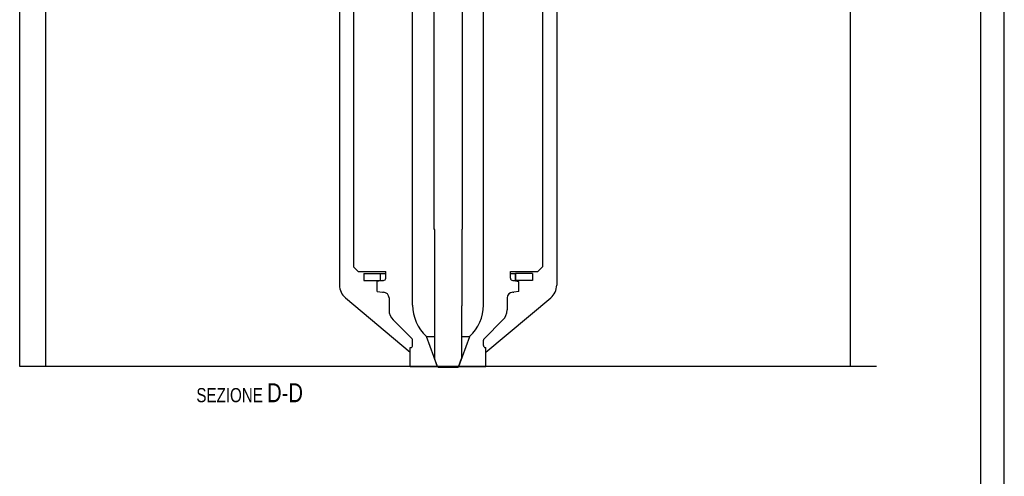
# Model space of a CAD drawing. Extents: x 0 to 1189, y 0 to 841.
# Tile 73 of 77: x 980 to 1189, y 420 to 517. Entities that reach past the tile are written whole.
import ezdxf

# ---------------------------------------------------------------- set-up
doc = ezdxf.new("R2010")
doc.units = 0
doc.header["$LTSCALE"] = 65.395
doc.layers.get('0').update_dxf_attribs({"linetype": 'CONTINUOUS'})
doc.layers.add('MG46096_3D_N_45_R000_JG_BL12', color=7, linetype='CONTINUOUS')
doc.layers.add('MG46_3D_PPU_WEB_BL11', color=7, linetype='CONTINUOUS')
doc.styles.get("Standard").update_dxf_attribs({"font": 'txt', "width": 0.8})

# ---------------------------------------------------------------- blocks, each defined once
blk = doc.blocks.new('A0_BL15', base_point=(594.5, 420.5))
at = {"color": 7, "linetype": 'CONTINUOUS'}
for p, q in [((1189, 0), (1189, 841)), ((1184, 5), (1184, 836))]:
    blk.add_line(p, q, dxfattribs=at)
blk = doc.blocks.new('MG46_3D_PPU_WEB_BL11', base_point=(604.15, 524.71))
at = {"layer": 'MG46_3D_PPU_WEB_BL11', "color": 7, "linetype": 'CONTINUOUS'}
for p, q in [((980.48, 443.15), (980.48, 539.15)), ((986, 443.15), (986, 539.15)), ((1156.41, 443.15), (1156.41, 539.15)), ((1048.2, 519.15), (1048.2, 460.37)), ((1094.2, 519.15), (1094.2, 460.37)), ((1049.45, 457.69), (1063.2, 446.15)), ((1079.2, 446.15), (1092.95, 457.69)), ((1063.2, 443.15), (1063.2, 446.15)), ((1079.2, 443.15), (1079.2, 446.15)), ((1063.2, 443.15), (980.48, 443.15)), ((1156.41, 443.15), (1079.2, 443.15))]:
    blk.add_line(p, q, dxfattribs=at)
for centre, start, end in [((1051.7, 460.37), 180, 230), ((1090.7, 460.37), 310, 360)]:
    blk.add_arc(centre, 3.5, start, end, dxfattribs=at)
blk = doc.blocks.new('MG46096_3D_N_45_R000_JG_BL12', base_point=(605.63, 511.41))
at = {"layer": 'MG46096_3D_N_45_R000_JG_BL12', "color": 7, "linetype": 'CONTINUOUS'}
for p, q in [((1068.2, 588.15), (1068.2, 472.29)), ((1074.2, 588.15), (1074.2, 472.29)), ((1063.7, 456.15), (1063.7, 531.9)), ((1078.7, 456.15), (1078.7, 531.9)), ((1051.2, 523.9), (1051.2, 464.25)), ((1091.2, 523.9), (1091.2, 464.25)), ((1068.2, 472.29), (1068.3, 472.05)), ((1068.3, 472.05), (1068.3, 456)), ((1074.2, 472.29), (1074.1, 472.05)), ((1074.1, 472.05), (1074.1, 456)), ((1051.2, 464.25), (1052.2, 463.25)), ((1052.2, 463.25), (1058, 463.25)), ((1058, 461.85), (1058, 463.25)), ((1084.4, 463.25), (1090.2, 463.25)), ((1084.4, 461.85), (1084.4, 463.25)), ((1091.2, 464.25), (1090.2, 463.25)), ((1053.35, 462.85), (1058, 462.85)), ((1053.35, 462.85), (1053.35, 461.35)), ((1053.35, 461.35), (1057.22, 461.35)), ((1057.3, 461.35), (1056.2, 461.16)), ((1056.2, 459.05), (1056.2, 461.16)), ((1056.9, 461.35), (1056.9, 462.85)), ((1057.3, 461.35), (1057.5, 461.35)), ((1084.4, 462.85), (1085.5, 462.85)), ((1084.9, 461.35), (1085.1, 461.35)), ((1085.1, 461.35), (1086.2, 461.16)), ((1085.18, 461.35), (1085.5, 461.35)), ((1085.41, 462.85), (1085.41, 461.35)), ((1089.05, 462.85), (1085.5, 462.85)), ((1085.5, 462.85), (1085.5, 461.35)), ((1085.5, 461.35), (1085.5, 462.85)), ((1089.05, 461.35), (1085.5, 461.35)), ((1086.2, 459.05), (1086.2, 461.16)), ((1089.05, 462.85), (1089.05, 461.35)), ((1056.2, 459.05), (1057.3, 458.85)), ((1057.3, 458.85), (1057.5, 458.85)), ((1084.9, 458.85), (1085.1, 458.85)), ((1086.2, 459.05), (1085.1, 458.85)), ((1058.7, 457.65), (1058.7, 455.1)), ((1083.7, 457.65), (1083.7, 455.1)), ((1068.3, 456), (1068.35, 455.95)), ((1068.35, 455.95), (1068.35, 444.8)), ((1074.1, 456), (1074.05, 455.95)), ((1074.05, 455.95), (1074.05, 444.8)), ((1063.59, 448.97), (1059.58, 452.98)), ((1078.82, 448.97), (1082.82, 452.98)), ((1063.7, 447.55), (1063.7, 448.69)), ((1066.63, 449.51), (1068.35, 449.51)), ((1068.94, 443.15), (1066.63, 449.51)), ((1073.46, 443.15), (1075.78, 449.51)), ((1074.05, 449.51), (1075.78, 449.51)), ((1078.7, 447.55), (1078.7, 448.69)), ((1063.2, 447.15), (1063.3, 447.15)), ((1063.2, 443.15), (1063.2, 447.15)), ((1079.1, 447.15), (1079.2, 447.15)), ((1079.2, 443.15), (1079.2, 447.15)), ((1068.99, 443.05), (1068.35, 444.8)), ((1073.42, 443.05), (1074.05, 444.8)), ((1063.2, 443.15), (1068.95, 443.15)), ((1069.09, 442.95), (1068.99, 443.05)), ((1069.09, 442.95), (1073.32, 442.95)), ((1073.32, 442.95), (1073.42, 443.05)), ((1073.46, 443.15), (1079.2, 443.15))]:
    blk.add_line(p, q, dxfattribs=at)
for centre, radius, start, end in [((1057.5, 461.85), 0.5, 270, 360), ((1084.9, 461.85), 0.5, 180, 270), ((1057.5, 457.65), 1.2, 0, 90), ((1084.9, 457.65), 1.2, 90, 180), ((1061.7, 455.1), 3, 180, 225), ((1072.7, 456.15), 9, 180, 227.5495), ((1069.7, 456.15), 9, 312.4505, 360), ((1080.7, 455.1), 3, 315, 360), ((1063.3, 448.69), 0.4, 0, 45), ((1079.1, 448.69), 0.4, 135, 180), ((1063.3, 447.55), 0.4, 270, 360), ((1079.1, 447.55), 0.4, 180, 270)]:
    blk.add_arc(centre, radius, start, end, dxfattribs=at)

msp = doc.modelspace()

# ---------------------------------------------------------------- linework, layer by layer
at = {"color": 7, "linetype": 'CONTINUOUS'}
for p, q in [((1189, 0), (1189, 841)), ((1161.925, 443.154), (980.48, 443.154))]:
    msp.add_line(p, q, dxfattribs=at)

# ---------------------------------------------------------------- block references
at = {"color": 2, "linetype": 'CONTINUOUS'}
msp.add_blockref('A0_BL15', (594.5, 420.5), dxfattribs=at)
at = {"layer": 'MG46096_3D_N_45_R000_JG_BL12'}
msp.add_blockref('MG46096_3D_N_45_R000_JG_BL12', (605.627, 511.409), dxfattribs=at)
at = {"layer": 'MG46_3D_PPU_WEB_BL11'}
msp.add_blockref('MG46_3D_PPU_WEB_BL11', (604.153, 524.706), dxfattribs=at)

# ---------------------------------------------------------------- texts
at = {"color": 2, "linetype": 'CONTINUOUS', "insert": (1040.471, 439.55), "char_height": 3, "width": 42.14286, "attachment_point": 3}
msp.add_mtext('SEZIONE \\H4.0;D-D', dxfattribs=at)

doc.saveas('drawing.dxf')
